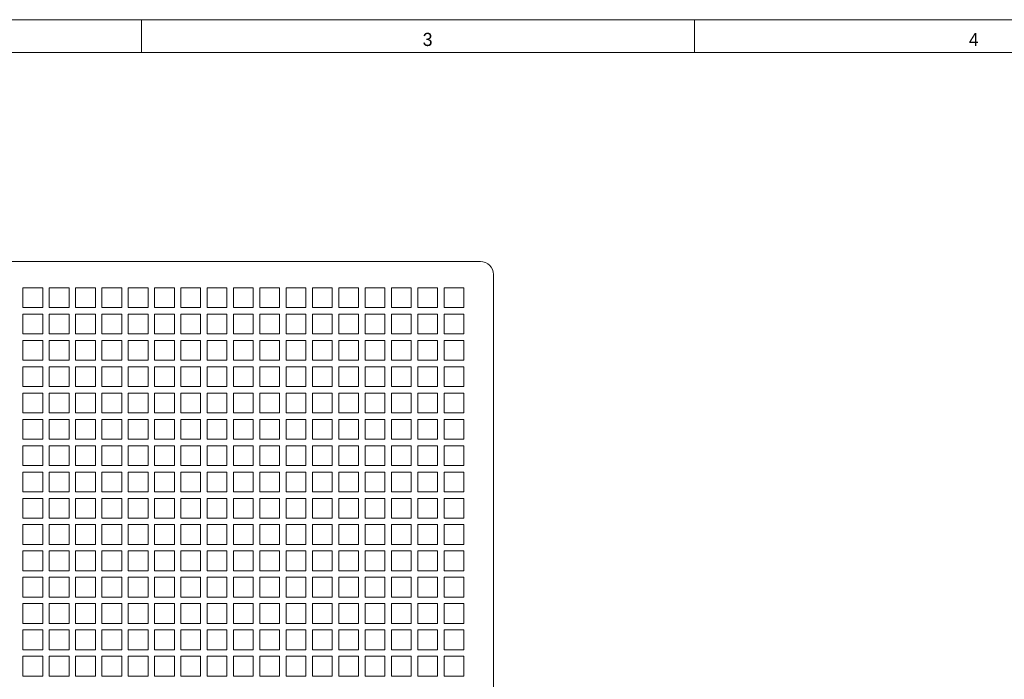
# Model space of a CAD drawing. Header units: inches. Extents: x 0 to 841, y 0 to 594.
# Tile 35 of 129: x 149 to 299, y 494 to 594. Entities that reach past the tile are written whole.
import ezdxf

# ---------------------------------------------------------------- set-up
doc = ezdxf.new("R2010")
doc.units = ezdxf.units.IN
doc.header["$LTSCALE"] = 46.255
doc.header["$MEASUREMENT"] = 0
doc.layers.get('0').update_dxf_attribs({"lineweight": 0})
doc.styles.add('Proxy_972A', font='trium.ttf.shx', dxfattribs={"height": 2})

msp = doc.modelspace()

# ---------------------------------------------------------------- linework, layer by layer
at = {"color": 7, "linetype": 'Continuous'}
for p, q in [((0, 594), (841, 594)), ((168, 589), (168, 594)), ((252, 589), (252, 594)), ((836, 589), (5, 589)), ((105.1762, 557.2624), (219.4762, 557.2624)), ((221.4762, 555.2624), (221.4762, 384.2624)), ((149.9762, 550.2624), (149.9762, 553.2624)), ((149.9762, 553.2624), (152.9762, 553.2624)), ((152.9762, 553.2624), (152.9762, 550.2624)), ((153.9762, 550.2624), (153.9762, 553.2624)), ((153.9762, 553.2624), (156.9762, 553.2624)), ((156.9762, 553.2624), (156.9762, 550.2624)), ((157.9762, 550.2624), (157.9762, 553.2624)), ((157.9762, 553.2624), (160.9762, 553.2624)), ((160.9762, 553.2624), (160.9762, 550.2624)), ((161.9762, 550.2624), (161.9762, 553.2624)), ((161.9762, 553.2624), (164.9762, 553.2624)), ((164.9762, 553.2624), (164.9762, 550.2624)), ((165.9762, 550.2624), (165.9762, 553.2624)), ((165.9762, 553.2624), (168.9762, 553.2624)), ((168.9762, 553.2624), (168.9762, 550.2624)), ((169.9762, 550.2624), (169.9762, 553.2624)), ((169.9762, 553.2624), (172.9762, 553.2624)), ((172.9762, 553.2624), (172.9762, 550.2624)), ((173.9762, 550.2624), (173.9762, 553.2624)), ((173.9762, 553.2624), (176.9762, 553.2624)), ((176.9762, 553.2624), (176.9762, 550.2624)), ((177.9762, 550.2624), (177.9762, 553.2624)), ((177.9762, 553.2624), (180.9762, 553.2624)), ((180.9762, 553.2624), (180.9762, 550.2624)), ((181.9762, 550.2624), (181.9762, 553.2624)), ((181.9762, 553.2624), (184.9762, 553.2624)), ((184.9762, 553.2624), (184.9762, 550.2624)), ((185.9762, 550.2624), (185.9762, 553.2624)), ((185.9762, 553.2624), (188.9762, 553.2624)), ((188.9762, 553.2624), (188.9762, 550.2624)), ((189.9762, 550.2624), (189.9762, 553.2624)), ((189.9762, 553.2624), (192.9762, 553.2624)), ((192.9762, 553.2624), (192.9762, 550.2624)), ((193.9762, 550.2624), (193.9762, 553.2624)), ((193.9762, 553.2624), (196.9762, 553.2624)), ((196.9762, 553.2624), (196.9762, 550.2624)), ((197.9762, 550.2624), (197.9762, 553.2624)), ((197.9762, 553.2624), (200.9762, 553.2624)), ((200.9762, 553.2624), (200.9762, 550.2624)), ((201.9762, 550.2624), (201.9762, 553.2624)), ((201.9762, 553.2624), (204.9762, 553.2624)), ((204.9762, 553.2624), (204.9762, 550.2624)), ((205.9762, 550.2624), (205.9762, 553.2624)), ((205.9762, 553.2624), (208.9762, 553.2624)), ((208.9762, 553.2624), (208.9762, 550.2624)), ((209.9762, 550.2624), (209.9762, 553.2624)), ((209.9762, 553.2624), (212.9762, 553.2624)), ((212.9762, 553.2624), (212.9762, 550.2624)), ((213.9762, 550.2624), (213.9762, 553.2624)), ((213.9762, 553.2624), (216.9762, 553.2624)), ((216.9762, 553.2624), (216.9762, 550.2624)), ((152.9762, 550.2624), (149.9762, 550.2624)), ((149.9762, 546.2624), (149.9762, 549.2624)), ((149.9762, 549.2624), (152.9762, 549.2624)), ((152.9762, 549.2624), (152.9762, 546.2624)), ((156.9762, 550.2624), (153.9762, 550.2624)), ((153.9762, 546.2624), (153.9762, 549.2624)), ((153.9762, 549.2624), (156.9762, 549.2624)), ((156.9762, 549.2624), (156.9762, 546.2624)), ((160.9762, 550.2624), (157.9762, 550.2624)), ((157.9762, 546.2624), (157.9762, 549.2624)), ((157.9762, 549.2624), (160.9762, 549.2624)), ((160.9762, 549.2624), (160.9762, 546.2624)), ((164.9762, 550.2624), (161.9762, 550.2624)), ((161.9762, 546.2624), (161.9762, 549.2624)), ((161.9762, 549.2624), (164.9762, 549.2624)), ((164.9762, 549.2624), (164.9762, 546.2624)), ((168.9762, 550.2624), (165.9762, 550.2624)), ((165.9762, 546.2624), (165.9762, 549.2624)), ((165.9762, 549.2624), (168.9762, 549.2624)), ((168.9762, 549.2624), (168.9762, 546.2624)), ((172.9762, 550.2624), (169.9762, 550.2624)), ((169.9762, 546.2624), (169.9762, 549.2624)), ((169.9762, 549.2624), (172.9762, 549.2624)), ((172.9762, 549.2624), (172.9762, 546.2624)), ((176.9762, 550.2624), (173.9762, 550.2624)), ((173.9762, 546.2624), (173.9762, 549.2624)), ((173.9762, 549.2624), (176.9762, 549.2624)), ((176.9762, 549.2624), (176.9762, 546.2624)), ((180.9762, 550.2624), (177.9762, 550.2624)), ((177.9762, 546.2624), (177.9762, 549.2624)), ((177.9762, 549.2624), (180.9762, 549.2624)), ((180.9762, 549.2624), (180.9762, 546.2624)), ((184.9762, 550.2624), (181.9762, 550.2624)), ((181.9762, 546.2624), (181.9762, 549.2624)), ((181.9762, 549.2624), (184.9762, 549.2624)), ((184.9762, 549.2624), (184.9762, 546.2624)), ((188.9762, 550.2624), (185.9762, 550.2624)), ((185.9762, 546.2624), (185.9762, 549.2624)), ((185.9762, 549.2624), (188.9762, 549.2624)), ((188.9762, 549.2624), (188.9762, 546.2624)), ((192.9762, 550.2624), (189.9762, 550.2624)), ((189.9762, 546.2624), (189.9762, 549.2624)), ((189.9762, 549.2624), (192.9762, 549.2624)), ((192.9762, 549.2624), (192.9762, 546.2624)), ((196.9762, 550.2624), (193.9762, 550.2624)), ((193.9762, 546.2624), (193.9762, 549.2624)), ((193.9762, 549.2624), (196.9762, 549.2624)), ((196.9762, 549.2624), (196.9762, 546.2624)), ((200.9762, 550.2624), (197.9762, 550.2624)), ((197.9762, 546.2624), (197.9762, 549.2624)), ((197.9762, 549.2624), (200.9762, 549.2624)), ((200.9762, 549.2624), (200.9762, 546.2624)), ((204.9762, 550.2624), (201.9762, 550.2624)), ((201.9762, 546.2624), (201.9762, 549.2624)), ((201.9762, 549.2624), (204.9762, 549.2624)), ((204.9762, 549.2624), (204.9762, 546.2624)), ((208.9762, 550.2624), (205.9762, 550.2624)), ((205.9762, 546.2624), (205.9762, 549.2624)), ((205.9762, 549.2624), (208.9762, 549.2624)), ((208.9762, 549.2624), (208.9762, 546.2624)), ((212.9762, 550.2624), (209.9762, 550.2624)), ((209.9762, 546.2624), (209.9762, 549.2624)), ((209.9762, 549.2624), (212.9762, 549.2624)), ((212.9762, 549.2624), (212.9762, 546.2624)), ((216.9762, 550.2624), (213.9762, 550.2624)), ((213.9762, 546.2624), (213.9762, 549.2624)), ((213.9762, 549.2624), (216.9762, 549.2624)), ((216.9762, 549.2624), (216.9762, 546.2624)), ((152.9762, 546.2624), (149.9762, 546.2624)), ((156.9762, 546.2624), (153.9762, 546.2624)), ((160.9762, 546.2624), (157.9762, 546.2624)), ((164.9762, 546.2624), (161.9762, 546.2624)), ((168.9762, 546.2624), (165.9762, 546.2624)), ((172.9762, 546.2624), (169.9762, 546.2624)), ((176.9762, 546.2624), (173.9762, 546.2624)), ((180.9762, 546.2624), (177.9762, 546.2624)), ((184.9762, 546.2624), (181.9762, 546.2624)), ((188.9762, 546.2624), (185.9762, 546.2624)), ((192.9762, 546.2624), (189.9762, 546.2624)), ((196.9762, 546.2624), (193.9762, 546.2624)), ((200.9762, 546.2624), (197.9762, 546.2624)), ((204.9762, 546.2624), (201.9762, 546.2624)), ((208.9762, 546.2624), (205.9762, 546.2624)), ((212.9762, 546.2624), (209.9762, 546.2624)), ((216.9762, 546.2624), (213.9762, 546.2624)), ((149.9762, 542.2624), (149.9762, 545.2624)), ((149.9762, 545.2624), (152.9762, 545.2624)), ((152.9762, 545.2624), (152.9762, 542.2624)), ((153.9762, 542.2624), (153.9762, 545.2624)), ((153.9762, 545.2624), (156.9762, 545.2624)), ((156.9762, 545.2624), (156.9762, 542.2624)), ((157.9762, 542.2624), (157.9762, 545.2624)), ((157.9762, 545.2624), (160.9762, 545.2624)), ((160.9762, 545.2624), (160.9762, 542.2624)), ((161.9762, 542.2624), (161.9762, 545.2624)), ((161.9762, 545.2624), (164.9762, 545.2624)), ((164.9762, 545.2624), (164.9762, 542.2624)), ((165.9762, 542.2624), (165.9762, 545.2624)), ((165.9762, 545.2624), (168.9762, 545.2624)), ((168.9762, 545.2624), (168.9762, 542.2624)), ((169.9762, 542.2624), (169.9762, 545.2624)), ((169.9762, 545.2624), (172.9762, 545.2624)), ((172.9762, 545.2624), (172.9762, 542.2624)), ((173.9762, 542.2624), (173.9762, 545.2624)), ((173.9762, 545.2624), (176.9762, 545.2624)), ((176.9762, 545.2624), (176.9762, 542.2624)), ((177.9762, 542.2624), (177.9762, 545.2624)), ((177.9762, 545.2624), (180.9762, 545.2624)), ((180.9762, 545.2624), (180.9762, 542.2624)), ((181.9762, 542.2624), (181.9762, 545.2624)), ((181.9762, 545.2624), (184.9762, 545.2624)), ((184.9762, 545.2624), (184.9762, 542.2624)), ((185.9762, 542.2624), (185.9762, 545.2624)), ((185.9762, 545.2624), (188.9762, 545.2624)), ((188.9762, 545.2624), (188.9762, 542.2624)), ((189.9762, 542.2624), (189.9762, 545.2624)), ((189.9762, 545.2624), (192.9762, 545.2624)), ((192.9762, 545.2624), (192.9762, 542.2624)), ((193.9762, 542.2624), (193.9762, 545.2624)), ((193.9762, 545.2624), (196.9762, 545.2624)), ((196.9762, 545.2624), (196.9762, 542.2624)), ((197.9762, 542.2624), (197.9762, 545.2624)), ((197.9762, 545.2624), (200.9762, 545.2624)), ((200.9762, 545.2624), (200.9762, 542.2624)), ((201.9762, 542.2624), (201.9762, 545.2624)), ((201.9762, 545.2624), (204.9762, 545.2624)), ((204.9762, 545.2624), (204.9762, 542.2624)), ((205.9762, 542.2624), (205.9762, 545.2624)), ((205.9762, 545.2624), (208.9762, 545.2624)), ((208.9762, 545.2624), (208.9762, 542.2624)), ((209.9762, 542.2624), (209.9762, 545.2624)), ((209.9762, 545.2624), (212.9762, 545.2624)), ((212.9762, 545.2624), (212.9762, 542.2624)), ((213.9762, 542.2624), (213.9762, 545.2624)), ((213.9762, 545.2624), (216.9762, 545.2624)), ((216.9762, 545.2624), (216.9762, 542.2624)), ((152.9762, 542.2624), (149.9762, 542.2624)), ((156.9762, 542.2624), (153.9762, 542.2624)), ((160.9762, 542.2624), (157.9762, 542.2624)), ((164.9762, 542.2624), (161.9762, 542.2624)), ((168.9762, 542.2624), (165.9762, 542.2624)), ((172.9762, 542.2624), (169.9762, 542.2624)), ((176.9762, 542.2624), (173.9762, 542.2624)), ((180.9762, 542.2624), (177.9762, 542.2624)), ((184.9762, 542.2624), (181.9762, 542.2624)), ((188.9762, 542.2624), (185.9762, 542.2624)), ((192.9762, 542.2624), (189.9762, 542.2624)), ((196.9762, 542.2624), (193.9762, 542.2624)), ((200.9762, 542.2624), (197.9762, 542.2624)), ((204.9762, 542.2624), (201.9762, 542.2624)), ((208.9762, 542.2624), (205.9762, 542.2624)), ((212.9762, 542.2624), (209.9762, 542.2624)), ((216.9762, 542.2624), (213.9762, 542.2624)), ((149.9762, 538.2624), (149.9762, 541.2624)), ((149.9762, 541.2624), (152.9762, 541.2624)), ((152.9762, 541.2624), (152.9762, 538.2624)), ((153.9762, 538.2624), (153.9762, 541.2624)), ((153.9762, 541.2624), (156.9762, 541.2624)), ((156.9762, 541.2624), (156.9762, 538.2624)), ((157.9762, 538.2624), (157.9762, 541.2624)), ((157.9762, 541.2624), (160.9762, 541.2624)), ((160.9762, 541.2624), (160.9762, 538.2624)), ((161.9762, 538.2624), (161.9762, 541.2624)), ((161.9762, 541.2624), (164.9762, 541.2624)), ((164.9762, 541.2624), (164.9762, 538.2624)), ((165.9762, 538.2624), (165.9762, 541.2624)), ((165.9762, 541.2624), (168.9762, 541.2624)), ((168.9762, 541.2624), (168.9762, 538.2624)), ((169.9762, 538.2624), (169.9762, 541.2624)), ((169.9762, 541.2624), (172.9762, 541.2624)), ((172.9762, 541.2624), (172.9762, 538.2624)), ((173.9762, 538.2624), (173.9762, 541.2624)), ((173.9762, 541.2624), (176.9762, 541.2624)), ((176.9762, 541.2624), (176.9762, 538.2624)), ((177.9762, 538.2624), (177.9762, 541.2624)), ((177.9762, 541.2624), (180.9762, 541.2624)), ((180.9762, 541.2624), (180.9762, 538.2624)), ((181.9762, 538.2624), (181.9762, 541.2624)), ((181.9762, 541.2624), (184.9762, 541.2624)), ((184.9762, 541.2624), (184.9762, 538.2624)), ((185.9762, 538.2624), (185.9762, 541.2624)), ((185.9762, 541.2624), (188.9762, 541.2624)), ((188.9762, 541.2624), (188.9762, 538.2624)), ((189.9762, 538.2624), (189.9762, 541.2624)), ((189.9762, 541.2624), (192.9762, 541.2624)), ((192.9762, 541.2624), (192.9762, 538.2624)), ((193.9762, 538.2624), (193.9762, 541.2624)), ((193.9762, 541.2624), (196.9762, 541.2624)), ((196.9762, 541.2624), (196.9762, 538.2624)), ((197.9762, 538.2624), (197.9762, 541.2624)), ((197.9762, 541.2624), (200.9762, 541.2624)), ((200.9762, 541.2624), (200.9762, 538.2624)), ((201.9762, 538.2624), (201.9762, 541.2624)), ((201.9762, 541.2624), (204.9762, 541.2624)), ((204.9762, 541.2624), (204.9762, 538.2624)), ((205.9762, 538.2624), (205.9762, 541.2624)), ((205.9762, 541.2624), (208.9762, 541.2624)), ((208.9762, 541.2624), (208.9762, 538.2624)), ((209.9762, 538.2624), (209.9762, 541.2624)), ((209.9762, 541.2624), (212.9762, 541.2624)), ((212.9762, 541.2624), (212.9762, 538.2624)), ((213.9762, 538.2624), (213.9762, 541.2624)), ((213.9762, 541.2624), (216.9762, 541.2624)), ((216.9762, 541.2624), (216.9762, 538.2624)), ((152.9762, 538.2624), (149.9762, 538.2624)), ((149.9762, 534.2624), (149.9762, 537.2624)), ((149.9762, 537.2624), (152.9762, 537.2624)), ((152.9762, 537.2624), (152.9762, 534.2624)), ((156.9762, 538.2624), (153.9762, 538.2624)), ((153.9762, 534.2624), (153.9762, 537.2624)), ((153.9762, 537.2624), (156.9762, 537.2624)), ((156.9762, 537.2624), (156.9762, 534.2624)), ((160.9762, 538.2624), (157.9762, 538.2624)), ((157.9762, 534.2624), (157.9762, 537.2624)), ((157.9762, 537.2624), (160.9762, 537.2624)), ((160.9762, 537.2624), (160.9762, 534.2624)), ((164.9762, 538.2624), (161.9762, 538.2624)), ((161.9762, 534.2624), (161.9762, 537.2624)), ((161.9762, 537.2624), (164.9762, 537.2624)), ((164.9762, 537.2624), (164.9762, 534.2624)), ((168.9762, 538.2624), (165.9762, 538.2624)), ((165.9762, 534.2624), (165.9762, 537.2624)), ((165.9762, 537.2624), (168.9762, 537.2624)), ((168.9762, 537.2624), (168.9762, 534.2624)), ((172.9762, 538.2624), (169.9762, 538.2624)), ((169.9762, 534.2624), (169.9762, 537.2624)), ((169.9762, 537.2624), (172.9762, 537.2624)), ((172.9762, 537.2624), (172.9762, 534.2624)), ((176.9762, 538.2624), (173.9762, 538.2624)), ((173.9762, 534.2624), (173.9762, 537.2624)), ((173.9762, 537.2624), (176.9762, 537.2624)), ((176.9762, 537.2624), (176.9762, 534.2624)), ((180.9762, 538.2624), (177.9762, 538.2624)), ((177.9762, 534.2624), (177.9762, 537.2624)), ((177.9762, 537.2624), (180.9762, 537.2624)), ((180.9762, 537.2624), (180.9762, 534.2624)), ((184.9762, 538.2624), (181.9762, 538.2624)), ((181.9762, 534.2624), (181.9762, 537.2624)), ((181.9762, 537.2624), (184.9762, 537.2624)), ((184.9762, 537.2624), (184.9762, 534.2624)), ((188.9762, 538.2624), (185.9762, 538.2624)), ((185.9762, 534.2624), (185.9762, 537.2624)), ((185.9762, 537.2624), (188.9762, 537.2624)), ((188.9762, 537.2624), (188.9762, 534.2624)), ((192.9762, 538.2624), (189.9762, 538.2624)), ((189.9762, 534.2624), (189.9762, 537.2624)), ((189.9762, 537.2624), (192.9762, 537.2624)), ((192.9762, 537.2624), (192.9762, 534.2624)), ((196.9762, 538.2624), (193.9762, 538.2624)), ((193.9762, 534.2624), (193.9762, 537.2624)), ((193.9762, 537.2624), (196.9762, 537.2624)), ((196.9762, 537.2624), (196.9762, 534.2624)), ((200.9762, 538.2624), (197.9762, 538.2624)), ((197.9762, 534.2624), (197.9762, 537.2624)), ((197.9762, 537.2624), (200.9762, 537.2624)), ((200.9762, 537.2624), (200.9762, 534.2624)), ((204.9762, 538.2624), (201.9762, 538.2624)), ((201.9762, 534.2624), (201.9762, 537.2624)), ((201.9762, 537.2624), (204.9762, 537.2624)), ((204.9762, 537.2624), (204.9762, 534.2624)), ((208.9762, 538.2624), (205.9762, 538.2624)), ((205.9762, 534.2624), (205.9762, 537.2624)), ((205.9762, 537.2624), (208.9762, 537.2624)), ((208.9762, 537.2624), (208.9762, 534.2624)), ((212.9762, 538.2624), (209.9762, 538.2624)), ((209.9762, 534.2624), (209.9762, 537.2624)), ((209.9762, 537.2624), (212.9762, 537.2624)), ((212.9762, 537.2624), (212.9762, 534.2624)), ((216.9762, 538.2624), (213.9762, 538.2624)), ((213.9762, 534.2624), (213.9762, 537.2624)), ((213.9762, 537.2624), (216.9762, 537.2624)), ((216.9762, 537.2624), (216.9762, 534.2624)), ((152.9762, 534.2624), (149.9762, 534.2624)), ((156.9762, 534.2624), (153.9762, 534.2624)), ((160.9762, 534.2624), (157.9762, 534.2624)), ((164.9762, 534.2624), (161.9762, 534.2624)), ((168.9762, 534.2624), (165.9762, 534.2624)), ((172.9762, 534.2624), (169.9762, 534.2624)), ((176.9762, 534.2624), (173.9762, 534.2624)), ((180.9762, 534.2624), (177.9762, 534.2624)), ((184.9762, 534.2624), (181.9762, 534.2624)), ((188.9762, 534.2624), (185.9762, 534.2624)), ((192.9762, 534.2624), (189.9762, 534.2624)), ((196.9762, 534.2624), (193.9762, 534.2624)), ((200.9762, 534.2624), (197.9762, 534.2624)), ((204.9762, 534.2624), (201.9762, 534.2624)), ((208.9762, 534.2624), (205.9762, 534.2624)), ((212.9762, 534.2624), (209.9762, 534.2624)), ((216.9762, 534.2624), (213.9762, 534.2624)), ((149.9762, 530.2624), (149.9762, 533.2624)), ((149.9762, 533.2624), (152.9762, 533.2624)), ((152.9762, 533.2624), (152.9762, 530.2624)), ((153.9762, 530.2624), (153.9762, 533.2624)), ((153.9762, 533.2624), (156.9762, 533.2624)), ((156.9762, 533.2624), (156.9762, 530.2624)), ((157.9762, 530.2624), (157.9762, 533.2624)), ((157.9762, 533.2624), (160.9762, 533.2624)), ((160.9762, 533.2624), (160.9762, 530.2624)), ((161.9762, 530.2624), (161.9762, 533.2624)), ((161.9762, 533.2624), (164.9762, 533.2624)), ((164.9762, 533.2624), (164.9762, 530.2624)), ((165.9762, 530.2624), (165.9762, 533.2624)), ((165.9762, 533.2624), (168.9762, 533.2624)), ((168.9762, 533.2624), (168.9762, 530.2624)), ((169.9762, 530.2624), (169.9762, 533.2624)), ((169.9762, 533.2624), (172.9762, 533.2624)), ((172.9762, 533.2624), (172.9762, 530.2624)), ((173.9762, 530.2624), (173.9762, 533.2624)), ((173.9762, 533.2624), (176.9762, 533.2624)), ((176.9762, 533.2624), (176.9762, 530.2624)), ((177.9762, 530.2624), (177.9762, 533.2624)), ((177.9762, 533.2624), (180.9762, 533.2624)), ((180.9762, 533.2624), (180.9762, 530.2624)), ((181.9762, 530.2624), (181.9762, 533.2624)), ((181.9762, 533.2624), (184.9762, 533.2624)), ((184.9762, 533.2624), (184.9762, 530.2624)), ((185.9762, 530.2624), (185.9762, 533.2624)), ((185.9762, 533.2624), (188.9762, 533.2624)), ((188.9762, 533.2624), (188.9762, 530.2624)), ((189.9762, 530.2624), (189.9762, 533.2624)), ((189.9762, 533.2624), (192.9762, 533.2624)), ((192.9762, 533.2624), (192.9762, 530.2624)), ((193.9762, 530.2624), (193.9762, 533.2624)), ((193.9762, 533.2624), (196.9762, 533.2624)), ((196.9762, 533.2624), (196.9762, 530.2624)), ((197.9762, 530.2624), (197.9762, 533.2624)), ((197.9762, 533.2624), (200.9762, 533.2624)), ((200.9762, 533.2624), (200.9762, 530.2624)), ((201.9762, 530.2624), (201.9762, 533.2624)), ((201.9762, 533.2624), (204.9762, 533.2624)), ((204.9762, 533.2624), (204.9762, 530.2624)), ((205.9762, 530.2624), (205.9762, 533.2624)), ((205.9762, 533.2624), (208.9762, 533.2624)), ((208.9762, 533.2624), (208.9762, 530.2624)), ((209.9762, 530.2624), (209.9762, 533.2624)), ((209.9762, 533.2624), (212.9762, 533.2624)), ((212.9762, 533.2624), (212.9762, 530.2624)), ((213.9762, 530.2624), (213.9762, 533.2624)), ((213.9762, 533.2624), (216.9762, 533.2624)), ((216.9762, 533.2624), (216.9762, 530.2624)), ((152.9762, 530.2624), (149.9762, 530.2624)), ((156.9762, 530.2624), (153.9762, 530.2624)), ((160.9762, 530.2624), (157.9762, 530.2624)), ((164.9762, 530.2624), (161.9762, 530.2624)), ((168.9762, 530.2624), (165.9762, 530.2624)), ((172.9762, 530.2624), (169.9762, 530.2624)), ((176.9762, 530.2624), (173.9762, 530.2624)), ((180.9762, 530.2624), (177.9762, 530.2624)), ((184.9762, 530.2624), (181.9762, 530.2624)), ((188.9762, 530.2624), (185.9762, 530.2624)), ((192.9762, 530.2624), (189.9762, 530.2624)), ((196.9762, 530.2624), (193.9762, 530.2624)), ((200.9762, 530.2624), (197.9762, 530.2624)), ((204.9762, 530.2624), (201.9762, 530.2624)), ((208.9762, 530.2624), (205.9762, 530.2624)), ((212.9762, 530.2624), (209.9762, 530.2624)), ((216.9762, 530.2624), (213.9762, 530.2624)), ((149.9762, 526.2624), (149.9762, 529.2624)), ((149.9762, 529.2624), (152.9762, 529.2624)), ((152.9762, 529.2624), (152.9762, 526.2624)), ((153.9762, 526.2624), (153.9762, 529.2624)), ((153.9762, 529.2624), (156.9762, 529.2624)), ((156.9762, 529.2624), (156.9762, 526.2624)), ((157.9762, 526.2624), (157.9762, 529.2624)), ((157.9762, 529.2624), (160.9762, 529.2624)), ((160.9762, 529.2624), (160.9762, 526.2624)), ((161.9762, 526.2624), (161.9762, 529.2624)), ((161.9762, 529.2624), (164.9762, 529.2624)), ((164.9762, 529.2624), (164.9762, 526.2624)), ((165.9762, 526.2624), (165.9762, 529.2624)), ((165.9762, 529.2624), (168.9762, 529.2624)), ((168.9762, 529.2624), (168.9762, 526.2624)), ((169.9762, 526.2624), (169.9762, 529.2624)), ((169.9762, 529.2624), (172.9762, 529.2624)), ((172.9762, 529.2624), (172.9762, 526.2624)), ((173.9762, 526.2624), (173.9762, 529.2624)), ((173.9762, 529.2624), (176.9762, 529.2624)), ((176.9762, 529.2624), (176.9762, 526.2624)), ((177.9762, 526.2624), (177.9762, 529.2624)), ((177.9762, 529.2624), (180.9762, 529.2624)), ((180.9762, 529.2624), (180.9762, 526.2624)), ((181.9762, 526.2624), (181.9762, 529.2624)), ((181.9762, 529.2624), (184.9762, 529.2624)), ((184.9762, 529.2624), (184.9762, 526.2624)), ((185.9762, 526.2624), (185.9762, 529.2624)), ((185.9762, 529.2624), (188.9762, 529.2624)), ((188.9762, 529.2624), (188.9762, 526.2624)), ((189.9762, 526.2624), (189.9762, 529.2624)), ((189.9762, 529.2624), (192.9762, 529.2624)), ((192.9762, 529.2624), (192.9762, 526.2624)), ((193.9762, 526.2624), (193.9762, 529.2624)), ((193.9762, 529.2624), (196.9762, 529.2624)), ((196.9762, 529.2624), (196.9762, 526.2624)), ((197.9762, 526.2624), (197.9762, 529.2624)), ((197.9762, 529.2624), (200.9762, 529.2624)), ((200.9762, 529.2624), (200.9762, 526.2624)), ((201.9762, 526.2624), (201.9762, 529.2624)), ((201.9762, 529.2624), (204.9762, 529.2624)), ((204.9762, 529.2624), (204.9762, 526.2624)), ((205.9762, 526.2624), (205.9762, 529.2624)), ((205.9762, 529.2624), (208.9762, 529.2624)), ((208.9762, 529.2624), (208.9762, 526.2624)), ((209.9762, 526.2624), (209.9762, 529.2624)), ((209.9762, 529.2624), (212.9762, 529.2624)), ((212.9762, 529.2624), (212.9762, 526.2624)), ((213.9762, 526.2624), (213.9762, 529.2624)), ((213.9762, 529.2624), (216.9762, 529.2624)), ((216.9762, 529.2624), (216.9762, 526.2624)), ((152.9762, 526.2624), (149.9762, 526.2624)), ((149.9762, 522.2624), (149.9762, 525.2624)), ((149.9762, 525.2624), (152.9762, 525.2624)), ((152.9762, 525.2624), (152.9762, 522.2624)), ((156.9762, 526.2624), (153.9762, 526.2624)), ((153.9762, 522.2624), (153.9762, 525.2624)), ((153.9762, 525.2624), (156.9762, 525.2624)), ((156.9762, 525.2624), (156.9762, 522.2624)), ((160.9762, 526.2624), (157.9762, 526.2624)), ((157.9762, 522.2624), (157.9762, 525.2624)), ((157.9762, 525.2624), (160.9762, 525.2624)), ((160.9762, 525.2624), (160.9762, 522.2624)), ((164.9762, 526.2624), (161.9762, 526.2624)), ((161.9762, 522.2624), (161.9762, 525.2624)), ((161.9762, 525.2624), (164.9762, 525.2624)), ((164.9762, 525.2624), (164.9762, 522.2624)), ((168.9762, 526.2624), (165.9762, 526.2624)), ((165.9762, 522.2624), (165.9762, 525.2624)), ((165.9762, 525.2624), (168.9762, 525.2624)), ((168.9762, 525.2624), (168.9762, 522.2624)), ((172.9762, 526.2624), (169.9762, 526.2624)), ((169.9762, 522.2624), (169.9762, 525.2624)), ((169.9762, 525.2624), (172.9762, 525.2624)), ((172.9762, 525.2624), (172.9762, 522.2624)), ((176.9762, 526.2624), (173.9762, 526.2624)), ((173.9762, 522.2624), (173.9762, 525.2624)), ((173.9762, 525.2624), (176.9762, 525.2624)), ((176.9762, 525.2624), (176.9762, 522.2624)), ((180.9762, 526.2624), (177.9762, 526.2624)), ((177.9762, 522.2624), (177.9762, 525.2624)), ((177.9762, 525.2624), (180.9762, 525.2624)), ((180.9762, 525.2624), (180.9762, 522.2624)), ((184.9762, 526.2624), (181.9762, 526.2624)), ((181.9762, 522.2624), (181.9762, 525.2624)), ((181.9762, 525.2624), (184.9762, 525.2624)), ((184.9762, 525.2624), (184.9762, 522.2624)), ((188.9762, 526.2624), (185.9762, 526.2624)), ((185.9762, 522.2624), (185.9762, 525.2624)), ((185.9762, 525.2624), (188.9762, 525.2624)), ((188.9762, 525.2624), (188.9762, 522.2624)), ((192.9762, 526.2624), (189.9762, 526.2624)), ((189.9762, 522.2624), (189.9762, 525.2624)), ((189.9762, 525.2624), (192.9762, 525.2624)), ((192.9762, 525.2624), (192.9762, 522.2624)), ((196.9762, 526.2624), (193.9762, 526.2624)), ((193.9762, 522.2624), (193.9762, 525.2624)), ((193.9762, 525.2624), (196.9762, 525.2624)), ((196.9762, 525.2624), (196.9762, 522.2624)), ((200.9762, 526.2624), (197.9762, 526.2624)), ((197.9762, 522.2624), (197.9762, 525.2624)), ((197.9762, 525.2624), (200.9762, 525.2624)), ((200.9762, 525.2624), (200.9762, 522.2624)), ((204.9762, 526.2624), (201.9762, 526.2624)), ((201.9762, 522.2624), (201.9762, 525.2624)), ((201.9762, 525.2624), (204.9762, 525.2624)), ((204.9762, 525.2624), (204.9762, 522.2624)), ((208.9762, 526.2624), (205.9762, 526.2624)), ((205.9762, 522.2624), (205.9762, 525.2624)), ((205.9762, 525.2624), (208.9762, 525.2624)), ((208.9762, 525.2624), (208.9762, 522.2624)), ((212.9762, 526.2624), (209.9762, 526.2624)), ((209.9762, 522.2624), (209.9762, 525.2624)), ((209.9762, 525.2624), (212.9762, 525.2624)), ((212.9762, 525.2624), (212.9762, 522.2624)), ((216.9762, 526.2624), (213.9762, 526.2624)), ((213.9762, 522.2624), (213.9762, 525.2624)), ((213.9762, 525.2624), (216.9762, 525.2624)), ((216.9762, 525.2624), (216.9762, 522.2624)), ((152.9762, 522.2624), (149.9762, 522.2624)), ((156.9762, 522.2624), (153.9762, 522.2624)), ((160.9762, 522.2624), (157.9762, 522.2624)), ((164.9762, 522.2624), (161.9762, 522.2624)), ((168.9762, 522.2624), (165.9762, 522.2624)), ((172.9762, 522.2624), (169.9762, 522.2624)), ((176.9762, 522.2624), (173.9762, 522.2624)), ((180.9762, 522.2624), (177.9762, 522.2624)), ((184.9762, 522.2624), (181.9762, 522.2624)), ((188.9762, 522.2624), (185.9762, 522.2624)), ((192.9762, 522.2624), (189.9762, 522.2624)), ((196.9762, 522.2624), (193.9762, 522.2624)), ((200.9762, 522.2624), (197.9762, 522.2624)), ((204.9762, 522.2624), (201.9762, 522.2624)), ((208.9762, 522.2624), (205.9762, 522.2624)), ((212.9762, 522.2624), (209.9762, 522.2624)), ((216.9762, 522.2624), (213.9762, 522.2624)), ((149.9762, 518.2624), (149.9762, 521.2624)), ((149.9762, 521.2624), (152.9762, 521.2624)), ((152.9762, 521.2624), (152.9762, 518.2624)), ((153.9762, 518.2624), (153.9762, 521.2624)), ((153.9762, 521.2624), (156.9762, 521.2624)), ((156.9762, 521.2624), (156.9762, 518.2624)), ((157.9762, 518.2624), (157.9762, 521.2624)), ((157.9762, 521.2624), (160.9762, 521.2624)), ((160.9762, 521.2624), (160.9762, 518.2624)), ((161.9762, 518.2624), (161.9762, 521.2624)), ((161.9762, 521.2624), (164.9762, 521.2624)), ((164.9762, 521.2624), (164.9762, 518.2624)), ((165.9762, 518.2624), (165.9762, 521.2624)), ((165.9762, 521.2624), (168.9762, 521.2624)), ((168.9762, 521.2624), (168.9762, 518.2624)), ((169.9762, 518.2624), (169.9762, 521.2624)), ((169.9762, 521.2624), (172.9762, 521.2624)), ((172.9762, 521.2624), (172.9762, 518.2624)), ((173.9762, 518.2624), (173.9762, 521.2624)), ((173.9762, 521.2624), (176.9762, 521.2624)), ((176.9762, 521.2624), (176.9762, 518.2624)), ((177.9762, 518.2624), (177.9762, 521.2624)), ((177.9762, 521.2624), (180.9762, 521.2624)), ((180.9762, 521.2624), (180.9762, 518.2624)), ((181.9762, 518.2624), (181.9762, 521.2624)), ((181.9762, 521.2624), (184.9762, 521.2624)), ((184.9762, 521.2624), (184.9762, 518.2624)), ((185.9762, 518.2624), (185.9762, 521.2624)), ((185.9762, 521.2624), (188.9762, 521.2624)), ((188.9762, 521.2624), (188.9762, 518.2624)), ((189.9762, 518.2624), (189.9762, 521.2624)), ((189.9762, 521.2624), (192.9762, 521.2624)), ((192.9762, 521.2624), (192.9762, 518.2624)), ((193.9762, 518.2624), (193.9762, 521.2624)), ((193.9762, 521.2624), (196.9762, 521.2624)), ((196.9762, 521.2624), (196.9762, 518.2624)), ((197.9762, 518.2624), (197.9762, 521.2624)), ((197.9762, 521.2624), (200.9762, 521.2624)), ((200.9762, 521.2624), (200.9762, 518.2624)), ((201.9762, 518.2624), (201.9762, 521.2624)), ((201.9762, 521.2624), (204.9762, 521.2624)), ((204.9762, 521.2624), (204.9762, 518.2624)), ((205.9762, 518.2624), (205.9762, 521.2624)), ((205.9762, 521.2624), (208.9762, 521.2624)), ((208.9762, 521.2624), (208.9762, 518.2624)), ((209.9762, 518.2624), (209.9762, 521.2624)), ((209.9762, 521.2624), (212.9762, 521.2624)), ((212.9762, 521.2624), (212.9762, 518.2624)), ((213.9762, 518.2624), (213.9762, 521.2624)), ((213.9762, 521.2624), (216.9762, 521.2624)), ((216.9762, 521.2624), (216.9762, 518.2624)), ((152.9762, 518.2624), (149.9762, 518.2624)), ((156.9762, 518.2624), (153.9762, 518.2624)), ((160.9762, 518.2624), (157.9762, 518.2624)), ((164.9762, 518.2624), (161.9762, 518.2624)), ((168.9762, 518.2624), (165.9762, 518.2624)), ((172.9762, 518.2624), (169.9762, 518.2624)), ((176.9762, 518.2624), (173.9762, 518.2624)), ((180.9762, 518.2624), (177.9762, 518.2624)), ((184.9762, 518.2624), (181.9762, 518.2624)), ((188.9762, 518.2624), (185.9762, 518.2624)), ((192.9762, 518.2624), (189.9762, 518.2624)), ((196.9762, 518.2624), (193.9762, 518.2624)), ((200.9762, 518.2624), (197.9762, 518.2624)), ((204.9762, 518.2624), (201.9762, 518.2624)), ((208.9762, 518.2624), (205.9762, 518.2624)), ((212.9762, 518.2624), (209.9762, 518.2624)), ((216.9762, 518.2624), (213.9762, 518.2624)), ((149.9762, 514.2624), (149.9762, 517.2624)), ((149.9762, 517.2624), (152.9762, 517.2624)), ((152.9762, 517.2624), (152.9762, 514.2624)), ((153.9762, 514.2624), (153.9762, 517.2624)), ((153.9762, 517.2624), (156.9762, 517.2624)), ((156.9762, 517.2624), (156.9762, 514.2624)), ((157.9762, 514.2624), (157.9762, 517.2624)), ((157.9762, 517.2624), (160.9762, 517.2624)), ((160.9762, 517.2624), (160.9762, 514.2624)), ((161.9762, 514.2624), (161.9762, 517.2624)), ((161.9762, 517.2624), (164.9762, 517.2624)), ((164.9762, 517.2624), (164.9762, 514.2624)), ((165.9762, 514.2624), (165.9762, 517.2624)), ((165.9762, 517.2624), (168.9762, 517.2624)), ((168.9762, 517.2624), (168.9762, 514.2624)), ((169.9762, 514.2624), (169.9762, 517.2624)), ((169.9762, 517.2624), (172.9762, 517.2624)), ((172.9762, 517.2624), (172.9762, 514.2624)), ((173.9762, 514.2624), (173.9762, 517.2624)), ((173.9762, 517.2624), (176.9762, 517.2624)), ((176.9762, 517.2624), (176.9762, 514.2624)), ((177.9762, 514.2624), (177.9762, 517.2624)), ((177.9762, 517.2624), (180.9762, 517.2624)), ((180.9762, 517.2624), (180.9762, 514.2624)), ((181.9762, 514.2624), (181.9762, 517.2624)), ((181.9762, 517.2624), (184.9762, 517.2624)), ((184.9762, 517.2624), (184.9762, 514.2624)), ((185.9762, 514.2624), (185.9762, 517.2624)), ((185.9762, 517.2624), (188.9762, 517.2624)), ((188.9762, 517.2624), (188.9762, 514.2624)), ((189.9762, 514.2624), (189.9762, 517.2624)), ((189.9762, 517.2624), (192.9762, 517.2624)), ((192.9762, 517.2624), (192.9762, 514.2624)), ((193.9762, 514.2624), (193.9762, 517.2624)), ((193.9762, 517.2624), (196.9762, 517.2624)), ((196.9762, 517.2624), (196.9762, 514.2624)), ((197.9762, 514.2624), (197.9762, 517.2624)), ((197.9762, 517.2624), (200.9762, 517.2624)), ((200.9762, 517.2624), (200.9762, 514.2624)), ((201.9762, 514.2624), (201.9762, 517.2624)), ((201.9762, 517.2624), (204.9762, 517.2624)), ((204.9762, 517.2624), (204.9762, 514.2624)), ((205.9762, 514.2624), (205.9762, 517.2624)), ((205.9762, 517.2624), (208.9762, 517.2624)), ((208.9762, 517.2624), (208.9762, 514.2624)), ((209.9762, 514.2624), (209.9762, 517.2624)), ((209.9762, 517.2624), (212.9762, 517.2624)), ((212.9762, 517.2624), (212.9762, 514.2624)), ((213.9762, 514.2624), (213.9762, 517.2624)), ((213.9762, 517.2624), (216.9762, 517.2624)), ((216.9762, 517.2624), (216.9762, 514.2624)), ((152.9762, 514.2624), (149.9762, 514.2624)), ((149.9762, 510.2624), (149.9762, 513.2624)), ((149.9762, 513.2624), (152.9762, 513.2624)), ((152.9762, 513.2624), (152.9762, 510.2624)), ((156.9762, 514.2624), (153.9762, 514.2624)), ((153.9762, 510.2624), (153.9762, 513.2624)), ((153.9762, 513.2624), (156.9762, 513.2624)), ((156.9762, 513.2624), (156.9762, 510.2624)), ((160.9762, 514.2624), (157.9762, 514.2624)), ((157.9762, 510.2624), (157.9762, 513.2624)), ((157.9762, 513.2624), (160.9762, 513.2624)), ((160.9762, 513.2624), (160.9762, 510.2624)), ((164.9762, 514.2624), (161.9762, 514.2624)), ((161.9762, 510.2624), (161.9762, 513.2624)), ((161.9762, 513.2624), (164.9762, 513.2624)), ((164.9762, 513.2624), (164.9762, 510.2624)), ((168.9762, 514.2624), (165.9762, 514.2624)), ((165.9762, 510.2624), (165.9762, 513.2624)), ((165.9762, 513.2624), (168.9762, 513.2624)), ((168.9762, 513.2624), (168.9762, 510.2624)), ((172.9762, 514.2624), (169.9762, 514.2624)), ((169.9762, 510.2624), (169.9762, 513.2624)), ((169.9762, 513.2624), (172.9762, 513.2624)), ((172.9762, 513.2624), (172.9762, 510.2624)), ((176.9762, 514.2624), (173.9762, 514.2624)), ((173.9762, 510.2624), (173.9762, 513.2624)), ((173.9762, 513.2624), (176.9762, 513.2624)), ((176.9762, 513.2624), (176.9762, 510.2624)), ((180.9762, 514.2624), (177.9762, 514.2624)), ((177.9762, 510.2624), (177.9762, 513.2624)), ((177.9762, 513.2624), (180.9762, 513.2624)), ((180.9762, 513.2624), (180.9762, 510.2624)), ((184.9762, 514.2624), (181.9762, 514.2624)), ((181.9762, 510.2624), (181.9762, 513.2624)), ((181.9762, 513.2624), (184.9762, 513.2624)), ((184.9762, 513.2624), (184.9762, 510.2624)), ((188.9762, 514.2624), (185.9762, 514.2624)), ((185.9762, 510.2624), (185.9762, 513.2624)), ((185.9762, 513.2624), (188.9762, 513.2624)), ((188.9762, 513.2624), (188.9762, 510.2624)), ((192.9762, 514.2624), (189.9762, 514.2624)), ((189.9762, 510.2624), (189.9762, 513.2624)), ((189.9762, 513.2624), (192.9762, 513.2624)), ((192.9762, 513.2624), (192.9762, 510.2624)), ((196.9762, 514.2624), (193.9762, 514.2624)), ((193.9762, 510.2624), (193.9762, 513.2624)), ((193.9762, 513.2624), (196.9762, 513.2624)), ((196.9762, 513.2624), (196.9762, 510.2624)), ((200.9762, 514.2624), (197.9762, 514.2624)), ((197.9762, 510.2624), (197.9762, 513.2624)), ((197.9762, 513.2624), (200.9762, 513.2624)), ((200.9762, 513.2624), (200.9762, 510.2624)), ((204.9762, 514.2624), (201.9762, 514.2624)), ((201.9762, 510.2624), (201.9762, 513.2624)), ((201.9762, 513.2624), (204.9762, 513.2624)), ((204.9762, 513.2624), (204.9762, 510.2624)), ((208.9762, 514.2624), (205.9762, 514.2624)), ((205.9762, 510.2624), (205.9762, 513.2624)), ((205.9762, 513.2624), (208.9762, 513.2624)), ((208.9762, 513.2624), (208.9762, 510.2624)), ((212.9762, 514.2624), (209.9762, 514.2624)), ((209.9762, 510.2624), (209.9762, 513.2624)), ((209.9762, 513.2624), (212.9762, 513.2624)), ((212.9762, 513.2624), (212.9762, 510.2624)), ((216.9762, 514.2624), (213.9762, 514.2624)), ((213.9762, 513.2624), (216.9762, 513.2624)), ((213.9762, 510.2624), (213.9762, 513.2624)), ((216.9762, 513.2624), (216.9762, 510.2624)), ((152.9762, 510.2624), (149.9762, 510.2624)), ((156.9762, 510.2624), (153.9762, 510.2624)), ((160.9762, 510.2624), (157.9762, 510.2624)), ((164.9762, 510.2624), (161.9762, 510.2624)), ((168.9762, 510.2624), (165.9762, 510.2624)), ((172.9762, 510.2624), (169.9762, 510.2624)), ((176.9762, 510.2624), (173.9762, 510.2624)), ((180.9762, 510.2624), (177.9762, 510.2624)), ((184.9762, 510.2624), (181.9762, 510.2624)), ((188.9762, 510.2624), (185.9762, 510.2624)), ((192.9762, 510.2624), (189.9762, 510.2624)), ((196.9762, 510.2624), (193.9762, 510.2624)), ((200.9762, 510.2624), (197.9762, 510.2624)), ((204.9762, 510.2624), (201.9762, 510.2624)), ((208.9762, 510.2624), (205.9762, 510.2624)), ((212.9762, 510.2624), (209.9762, 510.2624)), ((216.9762, 510.2624), (213.9762, 510.2624)), ((149.9762, 506.2624), (149.9762, 509.2624)), ((149.9762, 509.2624), (152.9762, 509.2624)), ((152.9762, 509.2624), (152.9762, 506.2624)), ((153.9762, 506.2624), (153.9762, 509.2624)), ((153.9762, 509.2624), (156.9762, 509.2624)), ((156.9762, 509.2624), (156.9762, 506.2624)), ((157.9762, 506.2624), (157.9762, 509.2624)), ((157.9762, 509.2624), (160.9762, 509.2624)), ((160.9762, 509.2624), (160.9762, 506.2624)), ((161.9762, 506.2624), (161.9762, 509.2624)), ((161.9762, 509.2624), (164.9762, 509.2624)), ((164.9762, 509.2624), (164.9762, 506.2624)), ((165.9762, 506.2624), (165.9762, 509.2624)), ((165.9762, 509.2624), (168.9762, 509.2624)), ((168.9762, 509.2624), (168.9762, 506.2624)), ((169.9762, 506.2624), (169.9762, 509.2624)), ((169.9762, 509.2624), (172.9762, 509.2624)), ((172.9762, 509.2624), (172.9762, 506.2624)), ((173.9762, 506.2624), (173.9762, 509.2624)), ((173.9762, 509.2624), (176.9762, 509.2624)), ((176.9762, 509.2624), (176.9762, 506.2624)), ((177.9762, 506.2624), (177.9762, 509.2624)), ((177.9762, 509.2624), (180.9762, 509.2624)), ((180.9762, 509.2624), (180.9762, 506.2624)), ((181.9762, 506.2624), (181.9762, 509.2624)), ((181.9762, 509.2624), (184.9762, 509.2624)), ((184.9762, 509.2624), (184.9762, 506.2624)), ((185.9762, 506.2624), (185.9762, 509.2624)), ((185.9762, 509.2624), (188.9762, 509.2624)), ((188.9762, 509.2624), (188.9762, 506.2624)), ((189.9762, 506.2624), (189.9762, 509.2624)), ((189.9762, 509.2624), (192.9762, 509.2624)), ((192.9762, 509.2624), (192.9762, 506.2624)), ((193.9762, 506.2624), (193.9762, 509.2624)), ((193.9762, 509.2624), (196.9762, 509.2624)), ((196.9762, 509.2624), (196.9762, 506.2624)), ((197.9762, 506.2624), (197.9762, 509.2624)), ((197.9762, 509.2624), (200.9762, 509.2624)), ((200.9762, 509.2624), (200.9762, 506.2624)), ((201.9762, 506.2624), (201.9762, 509.2624)), ((201.9762, 509.2624), (204.9762, 509.2624)), ((204.9762, 509.2624), (204.9762, 506.2624)), ((205.9762, 506.2624), (205.9762, 509.2624)), ((205.9762, 509.2624), (208.9762, 509.2624)), ((208.9762, 509.2624), (208.9762, 506.2624)), ((209.9762, 506.2624), (209.9762, 509.2624)), ((209.9762, 509.2624), (212.9762, 509.2624)), ((212.9762, 509.2624), (212.9762, 506.2624)), ((213.9762, 509.2624), (216.9762, 509.2624)), ((213.9762, 506.2624), (213.9762, 509.2624)), ((216.9762, 509.2624), (216.9762, 506.2624)), ((152.9762, 506.2624), (149.9762, 506.2624)), ((156.9762, 506.2624), (153.9762, 506.2624)), ((160.9762, 506.2624), (157.9762, 506.2624)), ((164.9762, 506.2624), (161.9762, 506.2624)), ((168.9762, 506.2624), (165.9762, 506.2624)), ((172.9762, 506.2624), (169.9762, 506.2624)), ((176.9762, 506.2624), (173.9762, 506.2624)), ((180.9762, 506.2624), (177.9762, 506.2624)), ((184.9762, 506.2624), (181.9762, 506.2624)), ((188.9762, 506.2624), (185.9762, 506.2624)), ((192.9762, 506.2624), (189.9762, 506.2624)), ((196.9762, 506.2624), (193.9762, 506.2624)), ((200.9762, 506.2624), (197.9762, 506.2624)), ((204.9762, 506.2624), (201.9762, 506.2624)), ((208.9762, 506.2624), (205.9762, 506.2624)), ((212.9762, 506.2624), (209.9762, 506.2624)), ((216.9762, 506.2624), (213.9762, 506.2624)), ((149.9762, 502.2624), (149.9762, 505.2624)), ((149.9762, 505.2624), (152.9762, 505.2624)), ((152.9762, 505.2624), (152.9762, 502.2624)), ((153.9762, 502.2624), (153.9762, 505.2624)), ((153.9762, 505.2624), (156.9762, 505.2624)), ((156.9762, 505.2624), (156.9762, 502.2624)), ((157.9762, 502.2624), (157.9762, 505.2624)), ((157.9762, 505.2624), (160.9762, 505.2624)), ((160.9762, 505.2624), (160.9762, 502.2624)), ((161.9762, 502.2624), (161.9762, 505.2624)), ((161.9762, 505.2624), (164.9762, 505.2624)), ((164.9762, 505.2624), (164.9762, 502.2624)), ((165.9762, 502.2624), (165.9762, 505.2624)), ((165.9762, 505.2624), (168.9762, 505.2624)), ((168.9762, 505.2624), (168.9762, 502.2624)), ((169.9762, 502.2624), (169.9762, 505.2624)), ((169.9762, 505.2624), (172.9762, 505.2624)), ((172.9762, 505.2624), (172.9762, 502.2624)), ((173.9762, 502.2624), (173.9762, 505.2624)), ((173.9762, 505.2624), (176.9762, 505.2624)), ((176.9762, 505.2624), (176.9762, 502.2624)), ((177.9762, 502.2624), (177.9762, 505.2624)), ((177.9762, 505.2624), (180.9762, 505.2624)), ((180.9762, 505.2624), (180.9762, 502.2624)), ((181.9762, 502.2624), (181.9762, 505.2624)), ((181.9762, 505.2624), (184.9762, 505.2624)), ((184.9762, 505.2624), (184.9762, 502.2624)), ((185.9762, 502.2624), (185.9762, 505.2624)), ((185.9762, 505.2624), (188.9762, 505.2624)), ((188.9762, 505.2624), (188.9762, 502.2624)), ((189.9762, 502.2624), (189.9762, 505.2624)), ((189.9762, 505.2624), (192.9762, 505.2624)), ((192.9762, 505.2624), (192.9762, 502.2624)), ((193.9762, 502.2624), (193.9762, 505.2624)), ((193.9762, 505.2624), (196.9762, 505.2624)), ((196.9762, 505.2624), (196.9762, 502.2624)), ((197.9762, 502.2624), (197.9762, 505.2624)), ((197.9762, 505.2624), (200.9762, 505.2624)), ((200.9762, 505.2624), (200.9762, 502.2624)), ((201.9762, 502.2624), (201.9762, 505.2624)), ((201.9762, 505.2624), (204.9762, 505.2624)), ((204.9762, 505.2624), (204.9762, 502.2624)), ((205.9762, 505.2624), (208.9762, 505.2624)), ((205.9762, 502.2624), (205.9762, 505.2624)), ((208.9762, 505.2624), (208.9762, 502.2624)), ((209.9762, 505.2624), (212.9762, 505.2624)), ((209.9762, 502.2624), (209.9762, 505.2624)), ((212.9762, 505.2624), (212.9762, 502.2624)), ((213.9762, 505.2624), (216.9762, 505.2624)), ((213.9762, 502.2624), (213.9762, 505.2624)), ((216.9762, 505.2624), (216.9762, 502.2624)), ((152.9762, 502.2624), (149.9762, 502.2624)), ((149.9762, 498.2624), (149.9762, 501.2624)), ((149.9762, 501.2624), (152.9762, 501.2624)), ((152.9762, 501.2624), (152.9762, 498.2624)), ((156.9762, 502.2624), (153.9762, 502.2624)), ((153.9762, 498.2624), (153.9762, 501.2624)), ((153.9762, 501.2624), (156.9762, 501.2624)), ((156.9762, 501.2624), (156.9762, 498.2624)), ((160.9762, 502.2624), (157.9762, 502.2624)), ((157.9762, 498.2624), (157.9762, 501.2624)), ((157.9762, 501.2624), (160.9762, 501.2624)), ((160.9762, 501.2624), (160.9762, 498.2624)), ((164.9762, 502.2624), (161.9762, 502.2624)), ((161.9762, 498.2624), (161.9762, 501.2624)), ((161.9762, 501.2624), (164.9762, 501.2624)), ((164.9762, 501.2624), (164.9762, 498.2624)), ((168.9762, 502.2624), (165.9762, 502.2624)), ((165.9762, 498.2624), (165.9762, 501.2624)), ((165.9762, 501.2624), (168.9762, 501.2624)), ((168.9762, 501.2624), (168.9762, 498.2624)), ((172.9762, 502.2624), (169.9762, 502.2624)), ((169.9762, 498.2624), (169.9762, 501.2624)), ((169.9762, 501.2624), (172.9762, 501.2624)), ((172.9762, 501.2624), (172.9762, 498.2624)), ((176.9762, 502.2624), (173.9762, 502.2624)), ((173.9762, 498.2624), (173.9762, 501.2624)), ((173.9762, 501.2624), (176.9762, 501.2624)), ((176.9762, 501.2624), (176.9762, 498.2624)), ((180.9762, 502.2624), (177.9762, 502.2624)), ((177.9762, 498.2624), (177.9762, 501.2624)), ((177.9762, 501.2624), (180.9762, 501.2624)), ((180.9762, 501.2624), (180.9762, 498.2624)), ((184.9762, 502.2624), (181.9762, 502.2624)), ((181.9762, 498.2624), (181.9762, 501.2624)), ((181.9762, 501.2624), (184.9762, 501.2624)), ((184.9762, 501.2624), (184.9762, 498.2624)), ((188.9762, 502.2624), (185.9762, 502.2624)), ((185.9762, 498.2624), (185.9762, 501.2624)), ((185.9762, 501.2624), (188.9762, 501.2624)), ((188.9762, 501.2624), (188.9762, 498.2624)), ((192.9762, 502.2624), (189.9762, 502.2624)), ((189.9762, 498.2624), (189.9762, 501.2624)), ((189.9762, 501.2624), (192.9762, 501.2624)), ((192.9762, 501.2624), (192.9762, 498.2624)), ((196.9762, 502.2624), (193.9762, 502.2624)), ((193.9762, 498.2624), (193.9762, 501.2624)), ((193.9762, 501.2624), (196.9762, 501.2624)), ((196.9762, 501.2624), (196.9762, 498.2624)), ((200.9762, 502.2624), (197.9762, 502.2624)), ((197.9762, 498.2624), (197.9762, 501.2624)), ((197.9762, 501.2624), (200.9762, 501.2624)), ((200.9762, 501.2624), (200.9762, 498.2624)), ((204.9762, 502.2624), (201.9762, 502.2624)), ((201.9762, 498.2624), (201.9762, 501.2624)), ((201.9762, 501.2624), (204.9762, 501.2624)), ((204.9762, 501.2624), (204.9762, 498.2624)), ((208.9762, 502.2624), (205.9762, 502.2624)), ((205.9762, 501.2624), (208.9762, 501.2624)), ((205.9762, 498.2624), (205.9762, 501.2624)), ((208.9762, 501.2624), (208.9762, 498.2624)), ((212.9762, 502.2624), (209.9762, 502.2624)), ((209.9762, 501.2624), (212.9762, 501.2624)), ((209.9762, 498.2624), (209.9762, 501.2624)), ((212.9762, 501.2624), (212.9762, 498.2624)), ((216.9762, 502.2624), (213.9762, 502.2624)), ((213.9762, 501.2624), (216.9762, 501.2624)), ((213.9762, 498.2624), (213.9762, 501.2624)), ((216.9762, 501.2624), (216.9762, 498.2624)), ((152.9762, 498.2624), (149.9762, 498.2624)), ((156.9762, 498.2624), (153.9762, 498.2624)), ((160.9762, 498.2624), (157.9762, 498.2624)), ((164.9762, 498.2624), (161.9762, 498.2624)), ((168.9762, 498.2624), (165.9762, 498.2624)), ((172.9762, 498.2624), (169.9762, 498.2624)), ((176.9762, 498.2624), (173.9762, 498.2624)), ((180.9762, 498.2624), (177.9762, 498.2624)), ((184.9762, 498.2624), (181.9762, 498.2624)), ((188.9762, 498.2624), (185.9762, 498.2624)), ((192.9762, 498.2624), (189.9762, 498.2624)), ((196.9762, 498.2624), (193.9762, 498.2624)), ((200.9762, 498.2624), (197.9762, 498.2624)), ((204.9762, 498.2624), (201.9762, 498.2624)), ((208.9762, 498.2624), (205.9762, 498.2624)), ((212.9762, 498.2624), (209.9762, 498.2624)), ((216.9762, 498.2624), (213.9762, 498.2624)), ((149.9762, 494.2624), (149.9762, 497.2624)), ((149.9762, 497.2624), (152.9762, 497.2624)), ((152.9762, 497.2624), (152.9762, 494.2624)), ((153.9762, 494.2624), (153.9762, 497.2624)), ((153.9762, 497.2624), (156.9762, 497.2624)), ((156.9762, 497.2624), (156.9762, 494.2624)), ((157.9762, 494.2624), (157.9762, 497.2624)), ((157.9762, 497.2624), (160.9762, 497.2624)), ((160.9762, 497.2624), (160.9762, 494.2624)), ((161.9762, 494.2624), (161.9762, 497.2624)), ((161.9762, 497.2624), (164.9762, 497.2624)), ((164.9762, 497.2624), (164.9762, 494.2624)), ((165.9762, 494.2624), (165.9762, 497.2624)), ((165.9762, 497.2624), (168.9762, 497.2624)), ((168.9762, 497.2624), (168.9762, 494.2624)), ((169.9762, 494.2624), (169.9762, 497.2624)), ((169.9762, 497.2624), (172.9762, 497.2624)), ((172.9762, 497.2624), (172.9762, 494.2624)), ((173.9762, 494.2624), (173.9762, 497.2624)), ((173.9762, 497.2624), (176.9762, 497.2624)), ((176.9762, 497.2624), (176.9762, 494.2624)), ((177.9762, 494.2624), (177.9762, 497.2624)), ((177.9762, 497.2624), (180.9762, 497.2624)), ((180.9762, 497.2624), (180.9762, 494.2624)), ((181.9762, 494.2624), (181.9762, 497.2624)), ((181.9762, 497.2624), (184.9762, 497.2624)), ((184.9762, 497.2624), (184.9762, 494.2624)), ((185.9762, 494.2624), (185.9762, 497.2624)), ((185.9762, 497.2624), (188.9762, 497.2624)), ((188.9762, 497.2624), (188.9762, 494.2624)), ((189.9762, 494.2624), (189.9762, 497.2624)), ((189.9762, 497.2624), (192.9762, 497.2624)), ((192.9762, 497.2624), (192.9762, 494.2624)), ((193.9762, 494.2624), (193.9762, 497.2624)), ((193.9762, 497.2624), (196.9762, 497.2624)), ((196.9762, 497.2624), (196.9762, 494.2624)), ((197.9762, 494.2624), (197.9762, 497.2624)), ((197.9762, 497.2624), (200.9762, 497.2624)), ((200.9762, 497.2624), (200.9762, 494.2624)), ((201.9762, 497.2624), (204.9762, 497.2624)), ((201.9762, 494.2624), (201.9762, 497.2624)), ((204.9762, 497.2624), (204.9762, 494.2624)), ((205.9762, 497.2624), (208.9762, 497.2624)), ((205.9762, 494.2624), (205.9762, 497.2624)), ((208.9762, 497.2624), (208.9762, 494.2624)), ((209.9762, 497.2624), (212.9762, 497.2624)), ((209.9762, 494.2624), (209.9762, 497.2624)), ((212.9762, 497.2624), (212.9762, 494.2624)), ((213.9762, 497.2624), (216.9762, 497.2624)), ((213.9762, 494.2624), (213.9762, 497.2624)), ((216.9762, 497.2624), (216.9762, 494.2624)), ((152.9762, 494.2624), (149.9762, 494.2624)), ((156.9762, 494.2624), (153.9762, 494.2624)), ((160.9762, 494.2624), (157.9762, 494.2624)), ((164.9762, 494.2624), (161.9762, 494.2624)), ((168.9762, 494.2624), (165.9762, 494.2624)), ((172.9762, 494.2624), (169.9762, 494.2624)), ((176.9762, 494.2624), (173.9762, 494.2624)), ((180.9762, 494.2624), (177.9762, 494.2624)), ((184.9762, 494.2624), (181.9762, 494.2624)), ((188.9762, 494.2624), (185.9762, 494.2624)), ((192.9762, 494.2624), (189.9762, 494.2624)), ((196.9762, 494.2624), (193.9762, 494.2624)), ((200.9762, 494.2624), (197.9762, 494.2624)), ((204.9762, 494.2624), (201.9762, 494.2624)), ((208.9762, 494.2624), (205.9762, 494.2624)), ((212.9762, 494.2624), (209.9762, 494.2624)), ((216.9762, 494.2624), (213.9762, 494.2624))]:
    msp.add_line(p, q, dxfattribs=at)
msp.add_arc((219.4762, 555.2624), 2, 0, 90, dxfattribs=at)

# ---------------------------------------------------------------- texts
at = {"color": 7, "linetype": 'Continuous', "style": 'Proxy_972A'}
for s, p in [('3', (210.7143, 590)), ('4', (293.7143, 590))]:
    msp.add_text(s, height=2, dxfattribs=at).set_placement(p)

doc.saveas('drawing.dxf')
